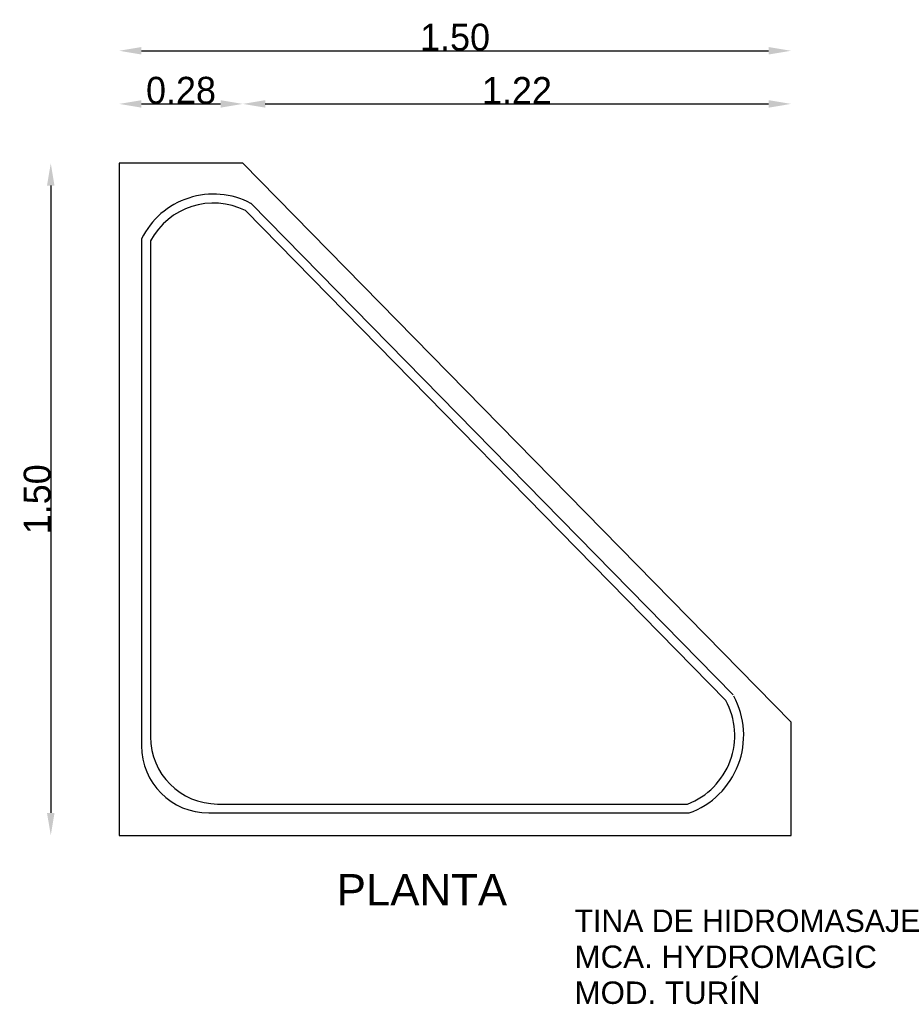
# Model space of a CAD drawing. Extents: x 83.82 to 85.79, y 131.15 to 133.35.
import ezdxf

# ---------------------------------------------------------------- set-up
doc = ezdxf.new("R2010")
doc.units = 0
doc.header["$MEASUREMENT"] = 0
doc.layers.get('0').update_dxf_attribs({"linetype": 'CONTINUOUS'})
doc.layers.get('DEFPOINTS').update_dxf_attribs({"linetype": 'CONTINUOUS'})
doc.layers.add('COTAS', color=1, linetype='CONTINUOUS')
doc.layers.add('TEXTO', color=5, linetype='CONTINUOUS')
doc.styles.add('REXTO1', font='ARIAL.TTF')
doc.dimstyles.get("Standard").update_dxf_attribs({"dimtxt": 0.18, "dimasz": 0.18, "dimexe": 0.18, "dimexo": 0.0625, "dimgap": 0.09, "dimtad": 0, "dimtih": 1, "dimtoh": 1, "dimdec": 4, "dimzin": 0, "dimdsep": 46, "dimtxsty": 'Standard', "dimcen": 0.09, "dimadec": 0, "dimazin": 0, "dimtfac": 1, "dimtdec": 4, "dimtofl": 0, "dimtmove": 0, "dimatfit": 3, "dimfxl": 0, "dimtolj": 1, "dimtzin": 0, "dimarcsym": 0})

# ---------------------------------------------------------------- blocks, each defined once
blk = doc.blocks.new('*D2')
at = {"color": 0, "linetype": 'ByBlock'}
blk.add_line((84.0947, 133.2768), (85.4947, 133.2768), dxfattribs=at)
for points in [[(84.0947, 133.2851), (84.0947, 133.2684), (84.0447, 133.2768)], [(85.4947, 133.2851), (85.4947, 133.2684), (85.5447, 133.2768)]]:
    blk.add_solid(points, dxfattribs=at)
at = {"layer": 'DEFPOINTS', "color": 0, "linetype": 'ByBlock'}
for p in [(85.5447, 133.2768), (84.0447, 133.0258), (85.5447, 131.7787)]:
    blk.add_point(p, dxfattribs=at)
at = {"color": 0, "linetype": 'ByBlock', "insert": (84.7947, 133.3068), "char_height": 0.06, "attachment_point": 5}
blk.add_mtext('\\A1;1.50', dxfattribs=at)
blk = doc.blocks.new('*D1')
at = {"color": 0, "linetype": 'ByBlock'}
blk.add_line((84.3711, 133.1582), (85.4947, 133.1582), dxfattribs=at)
for points in [[(84.3711, 133.1665), (84.3711, 133.1498), (84.3211, 133.1582)], [(85.4947, 133.1665), (85.4947, 133.1498), (85.5447, 133.1582)]]:
    blk.add_solid(points, dxfattribs=at)
at = {"layer": 'DEFPOINTS', "color": 0, "linetype": 'ByBlock'}
for p in [(85.5447, 133.1582), (84.3211, 133.0258), (85.5447, 131.7787)]:
    blk.add_point(p, dxfattribs=at)
at = {"color": 0, "linetype": 'ByBlock', "insert": (84.9329, 133.1882), "char_height": 0.06, "attachment_point": 5}
blk.add_mtext('\\A1;1.22', dxfattribs=at)
blk = doc.blocks.new('*D0')
at = {"color": 0, "linetype": 'ByBlock'}
blk.add_line((84.0947, 133.1582), (84.2711, 133.1582), dxfattribs=at)
for points in [[(84.0947, 133.1665), (84.0947, 133.1498), (84.0447, 133.1582)], [(84.2711, 133.1665), (84.2711, 133.1498), (84.3211, 133.1582)]]:
    blk.add_solid(points, dxfattribs=at)
at = {"layer": 'DEFPOINTS', "color": 0, "linetype": 'ByBlock'}
for p in [(84.3211, 133.1582), (84.0447, 133.0258), (84.3211, 133.0258)]:
    blk.add_point(p, dxfattribs=at)
at = {"color": 0, "linetype": 'ByBlock', "insert": (84.1829, 133.1882), "char_height": 0.06, "attachment_point": 5}
blk.add_mtext('\\A1;0.28', dxfattribs=at)
blk = doc.blocks.new('*D3')
at = {"color": 0, "linetype": 'ByBlock'}
blk.add_line((83.8922, 132.9758), (83.8922, 131.5758), dxfattribs=at)
for points in [[(83.8838, 132.9758), (83.9005, 132.9758), (83.8922, 133.0258)], [(83.8838, 131.5758), (83.9005, 131.5758), (83.8922, 131.5258)]]:
    blk.add_solid(points, dxfattribs=at)
at = {"layer": 'DEFPOINTS', "color": 0, "linetype": 'ByBlock'}
for p in [(84.0447, 133.0258), (83.8922, 131.5258), (84.0447, 131.5258)]:
    blk.add_point(p, dxfattribs=at)
at = {"color": 0, "linetype": 'ByBlock', "insert": (83.8622, 132.2758), "char_height": 0.06, "attachment_point": 5, "rotation": 90}
blk.add_mtext('\\A1;1.50', dxfattribs=at)

msp = doc.modelspace()

# ---------------------------------------------------------------- linework, layer by layer
for p, q in [((84.3211, 133.0258), (85.5447, 131.7787)), ((84.3268, 132.92), (85.3991, 131.8271)), ((84.3388, 132.9364), (85.4153, 131.8392)), ((84.0947, 132.8572), (84.0947, 131.7258)), ((84.1147, 132.8523), (84.1147, 131.7458)), ((84.2647, 131.5958), (85.3135, 131.5958)), ((84.2447, 131.5758), (85.3171, 131.5758))]:
    msp.add_line(p, q)
msp.add_lwpolyline([(84.3211, 133.0258), (84.0447, 133.0258), (84.0447, 131.5258), (85.5447, 131.5258), (85.5447, 131.7787)])
for centre, radius, start, end in [((84.2554, 132.7777), 0.1792, 62.2585, 153.6899), ((84.2554, 132.7777), 0.1592, 63.3531, 152.0549), ((85.255, 131.7489), 0.164, 290.9289, 28.4914), ((85.255, 131.7489), 0.184, 289.7463, 28.4914), ((84.2647, 131.7458), 0.15, 180, 270), ((84.2447, 131.7258), 0.15, 180, 270)]:
    msp.add_arc(centre, radius, start, end)

# ---------------------------------------------------------------- texts
at = {"layer": 'TEXTO', "style": 'REXTO1'}
for s, height, p in [('PLANTA', 0.07, (84.5305, 131.3694)), ('TINA DE HIDROMASAJE', 0.05, (85.0614, 131.3103)), ('MCA. HYDROMAGIC', 0.05, (85.0614, 131.23)), ('MOD. TURÍN', 0.05, (85.0614, 131.1497))]:
    msp.add_text(s, height=height, dxfattribs=at).set_placement(p)

# ---------------------------------------------------------------- dimensions: what is measured, and where the dimension line sits
at = {"layer": 'COTAS'}
dim = msp.add_linear_dim(base=(85.5447, 133.2768), p1=(84.0447, 133.0258), p2=(85.5447, 131.7787), text='1.50', dimstyle='Standard', override={"dimtxt": 0.06, "dimasz": 0.05, "dimexe": 1.25, "dimexo": 0.625, "dimgap": 0, "dimtad": 1, "dimtih": 0, "dimtoh": 0, "dimdec": 2, "dimzin": 8, "dimcen": 2.5, "dimse1": 1, "dimse2": 1, "dimtdec": 2, "dimtix": 1, "dimtofl": 1}, dxfattribs=at)
dim.commit()
dim.dimension.update_dxf_attribs({"geometry": '*D2', "text_midpoint": (84.7947, 133.3068)})
for base, p1, p2, override, picture, middle in [((84.3211, 133.1582), (84.0447, 133.0258), (84.3211, 133.0258), {"dimtxt": 0.06, "dimasz": 0.05, "dimexe": 1.25, "dimexo": 0.625, "dimgap": 0, "dimtad": 1, "dimtih": 0, "dimtoh": 0, "dimdec": 2, "dimzin": 8, "dimcen": 2.5, "dimse1": 1, "dimse2": 1, "dimtdec": 2, "dimtix": 1, "dimtofl": 1}, '*D0', (84.1829, 133.1882)), ((85.5447, 133.1582), (84.3211, 133.0258), (85.5447, 131.7787), {"dimtxt": 0.06, "dimasz": 0.05, "dimexe": 1.25, "dimexo": 0.625, "dimgap": 0, "dimtad": 1, "dimtih": 0, "dimtoh": 0, "dimdec": 2, "dimzin": 8, "dimcen": 2.5, "dimse1": 1, "dimse2": 1, "dimtdec": 2, "dimtix": 1, "dimtofl": 1, "dimtmove": 1}, '*D1', (84.9329, 133.1882))]:
    dim = msp.add_linear_dim(base=base, p1=p1, p2=p2, dimstyle='Standard', override=override, dxfattribs=at)
    dim.commit()
    dim.dimension.update_dxf_attribs({"geometry": picture, "text_midpoint": middle})
dim = msp.add_linear_dim(base=(83.8922, 131.5258), p1=(84.0447, 133.0258), p2=(84.0447, 131.5258), angle=90, text='1.50', dimstyle='Standard', override={"dimtxt": 0.06, "dimasz": 0.05, "dimexe": 1.25, "dimexo": 0.625, "dimgap": 0, "dimtad": 1, "dimtih": 0, "dimtoh": 0, "dimdec": 2, "dimzin": 8, "dimcen": 2.5, "dimse1": 1, "dimse2": 1, "dimtdec": 2, "dimtix": 1, "dimtofl": 1}, dxfattribs=at)
dim.commit()
dim.dimension.update_dxf_attribs({"geometry": '*D3', "text_midpoint": (83.8622, 132.2758)})

doc.saveas('drawing.dxf')
